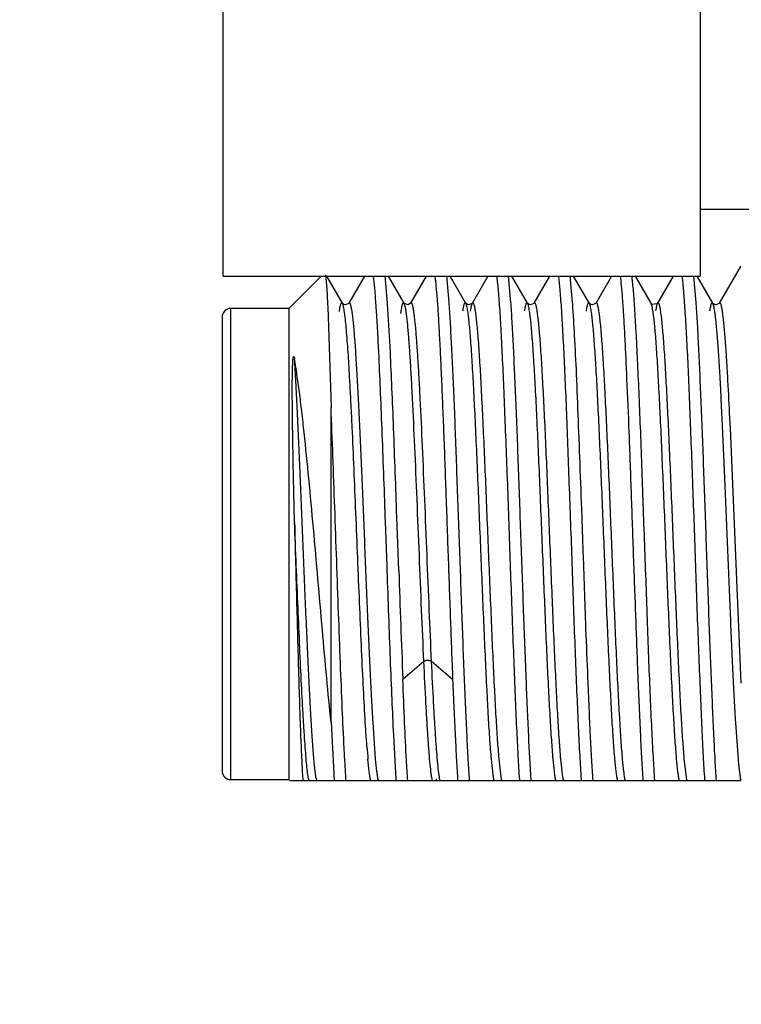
# Model space of a CAD drawing. Header units: inches. Extents: x 0.2 to 16.8, y 0.2 to 10.8.
# Tile 17 of 22: x 10.701 to 11.026, y 6.819 to 7.261. Entities that reach past the tile are written whole.
import ezdxf

# ---------------------------------------------------------------- set-up
doc = ezdxf.new("R2010")
doc.units = ezdxf.units.IN
doc.header["$LTSCALE"] = 0.935
doc.header["$MEASUREMENT"] = 0
doc.layers.get('0').update_dxf_attribs({"linetype": 'CONTINUOUS'})
doc.layers.add('DIMENSIONS', color=7, linetype='CONTINUOUS')
doc.styles.get("Standard").update_dxf_attribs({"font": 'txt', "width": 0.8})
doc.dimstyles.new('DIMSTYLE_1', dxfattribs={"dimtxt": 0.125, "dimasz": 0.18, "dimexe": 0.125, "dimexo": 0.0625, "dimgap": 0.09, "dimtad": 0, "dimtih": 1, "dimtoh": 1, "dimzin": 4, "dimdsep": 46, "dimtxsty": 'STANDARD', "dimblk": '_FILLED', "dimblk1": '_FILLED', "dimblk2": '_FILLED', "dimcen": 0.09, "dimadec": 0, "dimazin": 0, "dimtp": 0.01, "dimtm": 0.01, "dimtfac": 1, "dimtofl": 0, "dimtmove": 0, "dimatfit": 3, "dimldrblk": '_FILLED', "dimfxl": 1, "dimtolj": 1, "dimtzin": 4, "dimarcsym": 0})

# ---------------------------------------------------------------- blocks, each defined once
blk = doc.blocks.new('*D24')
at = {"layer": 'DIMENSIONS', "color": 2, "linetype": 'CONTINUOUS'}
blk.add_line((9.9461596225, 6.5835744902), (9.9461596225, 9.1170840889), dxfattribs=at)
at = {"layer": 'DIMENSIONS', "color": 2, "linetype": 'CONTINUOUS', "insert": (9.8836596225, 9.1795840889), "char_height": 0.125, "width": 1.125, "attachment_point": 1, "rotation": 90, "line_spacing_factor": 0.9}
blk.add_mtext('1.23{\\Ftxt.shx;\\W1.000000;\\H0.125000; }[31.3]', dxfattribs=at)
blk = doc.blocks.new('_FILLED')
at = {"color": 0, "linetype": 'BYBLOCK'}
blk.add_solid([(0, 0), (-1, 0.1736111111), (-1, -0.1736111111)], dxfattribs=at)

msp = doc.modelspace()

# ---------------------------------------------------------------- linework, layer by layer
at = {"color": 7, "linetype": 'CONTINUOUS'}
for p, q in [((10.7926566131, 7.1460744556), (10.7926566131, 7.3960744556)), ((11.0071284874, 7.3960744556), (11.0071284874, 7.1460744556)), ((11.0626596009, 7.1760744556), (11.0071284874, 7.1760744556)), ((11.0252387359, 7.1503592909), (11.0157008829, 7.1338768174)), ((11.0252344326, 7.1503592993), (11.02547867, 7.1505744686)), ((10.7926566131, 7.1460744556), (11.0071284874, 7.1460744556)), ((10.8366096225, 7.1460744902), (10.8221096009, 7.1315744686)), ((10.8462283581, 7.1338883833), (10.8391767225, 7.1460744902)), ((10.8561261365, 7.1460744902), (10.8490730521, 7.1338859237)), ((10.8665077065, 7.1340587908), (10.8653867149, 7.1461625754)), ((10.8739941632, 7.1338966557), (10.8669477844, 7.1460744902)), ((10.8838914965, 7.1460744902), (10.8768388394, 7.1338865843)), ((10.8942507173, 7.1341980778), (10.8931419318, 7.1461828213)), ((10.9017703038, 7.1338304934), (10.8946816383, 7.1460744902)), ((10.9116699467, 7.1460399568), (10.9046020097, 7.1338317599)), ((10.9220246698, 7.1342041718), (10.9208884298, 7.1461824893)), ((10.9295294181, 7.1338936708), (10.9224813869, 7.1460744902)), ((10.9394325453, 7.1460744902), (10.932386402, 7.1338967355)), ((10.9497712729, 7.1341990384), (10.9486937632, 7.1461817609)), ((10.9573189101, 7.1338399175), (10.9502362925, 7.1460744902)), ((10.9672217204, 7.1460480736), (10.9601527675, 7.1338374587)), ((10.9850710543, 7.1338558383), (10.9779987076, 7.1460744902)), ((10.9949807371, 7.1460744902), (10.9879110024, 7.1338600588)), ((11.0053154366, 7.1342032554), (11.0042371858, 7.1459956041)), ((11.0128523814, 7.1338825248), (11.0057971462, 7.1460744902)), ((10.8942946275, 7.1335665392), (10.8942507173, 7.1341980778)), ((10.9220673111, 7.1336142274), (10.9220246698, 7.1342041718)), ((10.9498163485, 7.1335603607), (10.9497712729, 7.1341990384)), ((11.0053597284, 7.1335934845), (11.0053154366, 7.1342032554)), ((10.8221096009, 7.1315744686), (10.7961096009, 7.1315744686)), ((10.8221096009, 7.1315744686), (10.8221096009, 6.9195744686)), ((10.8396314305, 7.1322128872), (10.8411096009, 7.0870648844)), ((10.8462283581, 7.1338883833), (10.8462092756, 7.1339203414)), ((10.8462768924, 7.1338179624), (10.8462102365, 7.1339212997)), ((10.8468961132, 7.1333286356), (10.8462768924, 7.1338179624)), ((10.8490951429, 7.1339234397), (10.8490728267, 7.1338862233)), ((10.8665409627, 7.13358807), (10.8665077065, 7.1340587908)), ((10.8676563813, 7.1144591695), (10.8665409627, 7.13358807)), ((10.8739941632, 7.1338966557), (10.8739770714, 7.1339253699)), ((10.8747006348, 7.1313108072), (10.8739965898, 7.133892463)), ((10.8768476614, 7.1339014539), (10.8768388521, 7.1338864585)), ((10.901820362, 7.1337562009), (10.9017513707, 7.1338622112)), ((10.9017703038, 7.1338304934), (10.9017513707, 7.1338622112)), ((10.9024337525, 7.1332753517), (10.901820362, 7.1337562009)), ((10.9046239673, 7.1338683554), (10.9046020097, 7.1338317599)), ((10.9295713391, 7.1338300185), (10.9295122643, 7.1339224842)), ((10.9295294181, 7.1338936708), (10.9295122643, 7.1339224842)), ((10.9301784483, 7.1333403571), (10.9295713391, 7.1338300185)), ((10.9324077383, 7.1339323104), (10.932386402, 7.1338967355)), ((10.9573741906, 7.1337585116), (10.9572997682, 7.1338719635)), ((10.9573189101, 7.1338399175), (10.9572997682, 7.1338719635)), ((10.9580103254, 7.1332703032), (10.9573741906, 7.1337585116)), ((10.9601747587, 7.133874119), (10.9601527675, 7.1338374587)), ((10.9850897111, 7.1338226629), (10.9850710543, 7.1338558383)), ((10.9851652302, 7.13372403), (10.9850897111, 7.1338226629)), ((10.9879299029, 7.1338917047), (10.9879110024, 7.1338600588)), ((11.0129079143, 7.1338002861), (11.0128340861, 7.1339131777)), ((11.0128523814, 7.1338825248), (11.0128340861, 7.1339131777)), ((11.0135666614, 7.1332980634), (11.0129079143, 7.1338002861)), ((11.015722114, 7.1339122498), (11.0157008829, 7.1338768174)), ((10.7921096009, 7.1275547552), (10.7921096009, 6.9235941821)), ((10.8622969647, 7.1147569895), (10.8624493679, 7.1116895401)), ((10.8677841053, 7.1118841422), (10.8676563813, 7.1144591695)), ((10.8411096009, 6.945387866), (10.8411096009, 7.0870659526)), ((11.0207277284, 7.0777470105), (11.0204130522, 7.0843956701)), ((11.0256584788, 6.9630228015), (11.0207277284, 7.0777470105)), ((10.8653822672, 7.0375973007), (10.8654489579, 7.0357213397)), ((10.8715754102, 7.0136362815), (10.8707198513, 7.0377942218)), ((10.8654489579, 7.0357213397), (10.8657280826, 7.0278304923)), ((10.8657280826, 7.0278304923), (10.8661581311, 7.0156042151)), ((10.8661581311, 7.0156042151), (10.866229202, 7.0135864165)), ((10.9790008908, 6.968316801), (10.9791034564, 6.9657033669)), ((10.8411096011, 6.9453951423), (10.842527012, 6.9192578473)), ((10.8611832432, 6.9288323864), (10.8600004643, 6.9453225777)), ((11.0243478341, 6.9287358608), (11.0231654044, 6.9452063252)), ((10.8691526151, 6.9396642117), (10.8702673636, 6.9196959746)), ((10.9178533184, 6.9195115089), (10.9167213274, 6.9289044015)), ((11.0011668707, 6.9195208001), (11.0000281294, 6.9289334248)), ((10.8221096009, 6.9195744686), (10.7961096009, 6.9195744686)), ((10.8224345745, 6.9192494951), (11.0255192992, 6.9192494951)), ((10.8702673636, 6.9196959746), (10.8702969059, 6.9192494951)), ((10.9258163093, 6.9195551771), (10.9258372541, 6.9192494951)), ((10.9535778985, 6.9196854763), (10.9536069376, 6.9192494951)), ((11.0091266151, 6.9195480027), (11.0091474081, 6.9192494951))]:
    msp.add_line(p, q, dxfattribs=at)
at = {"color": 9, "linetype": 'CONTINUOUS'}
for p, q in [((10.7961096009, 6.9195744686), (10.7961096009, 7.1315539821)), ((10.8828775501, 6.9727066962), (10.8734001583, 6.9647143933)), ((10.8958190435, 6.9647143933), (10.8863416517, 6.9727066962))]:
    msp.add_line(p, q, dxfattribs=at)
at = {"color": 7, "linetype": 'CONTINUOUS'}
for points in [[(10.8490951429, 7.1339234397), (10.8489876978, 7.1337672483), (10.8475469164, 7.1331595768), (10.8468961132, 7.1333286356)], [(10.8768476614, 7.1339014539), (10.8768177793, 7.1338527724), (10.8757776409, 7.133192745), (10.8741181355, 7.1337225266), (10.8739776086, 7.1339159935)], [(10.9046239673, 7.1338683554), (10.9045152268, 7.1337109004), (10.9030780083, 7.1331081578), (10.9024337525, 7.1332753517)], [(10.9324077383, 7.1339323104), (10.9323067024, 7.1337836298), (10.9308290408, 7.1331630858), (10.9301784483, 7.1333403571)], [(10.9601747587, 7.133874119), (10.9600721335, 7.1337241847), (10.958665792, 7.1331127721), (10.9580103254, 7.1332703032)], [(10.9879299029, 7.1338917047), (10.9876863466, 7.1335944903), (10.9855729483, 7.1333864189), (10.9851652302, 7.13372403)], [(11.015722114, 7.1339122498), (11.0156300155, 7.1337752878), (11.0142387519, 7.1331461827), (11.0135666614, 7.1332980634)]]:
    msp.add_lwpolyline(points, dxfattribs=at)
for centre, radius, start, end in [((10.7961096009, 7.1275744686), 0.004, 90, 180.0000577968), ((8.8501497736, 6.9799441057), 2.1727753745, 2.7554349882, 3.1962396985), ((7.7024863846, 6.9318914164), 3.1515353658, 2.6595281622, 2.8404362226), ((21.0872837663, 7.3701792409), 10.2219283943, 181.9988940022, 182.2733010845), ((11.219464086, 6.9611512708), 0.3631855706, 184.2260571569, 185.1044768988), ((10.7961096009, 6.9235744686), 0.004, 179.9999422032, 270), ((10.8878574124, 6.9243646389), 0.0260001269, 190.7527480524, 191.3401245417), ((10.8583509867, 6.9252757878), 0.0307209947, 348.9262483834, 350.1322701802), ((10.9431934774, 6.9242910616), 0.0257869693, 190.681398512, 191.271713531), ((10.9712753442, 6.9244445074), 0.0261082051, 190.8595833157, 191.4191045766), ((10.9975383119, 6.9241499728), 0.024585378, 190.8755798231, 191.4891727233), ((11.027178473, 6.9244310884), 0.0264710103, 190.6900995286, 191.2563214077)]:
    msp.add_arc(centre, radius, start, end, dxfattribs=at)
at = {"color": 9, "linetype": 'CONTINUOUS'}
for centre, radius, start, end in [((10.8611829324, 6.9252461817), 0.0306485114, 189.8893393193, 190.8740881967), ((10.8561434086, 6.9242809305), 0.0255173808, 190.8803609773, 191.3726725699), ((10.8695514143, 6.9261319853), 0.035629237, 189.4360839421, 190.3153308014), ((10.8639933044, 6.9251231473), 0.0299803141, 190.3205544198, 190.7609565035), ((10.8596717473, 6.9242980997), 0.0255807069, 190.7527749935, 191.3803835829), ((10.9148067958, 6.9243057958), 0.0251742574, 190.8494311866, 191.5435649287)]:
    msp.add_arc(centre, radius, start, end, dxfattribs=at)
at = {"color": 7, "linetype": 'CONTINUOUS'}
for points, knots in [([(10.8385653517, 7.1466743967), (10.838617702, 7.1463847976), (10.8387152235, 7.1457123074), (10.838907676, 7.1440043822), (10.8391341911, 7.1411988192), (10.839394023, 7.1370508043), (10.8395508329, 7.1339379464), (10.8396314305, 7.1322128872)], [0, 0, 0, 0, 0.0608625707, 0.1404663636, 0.355436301, 0.6428519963, 1, 1, 1, 1]), ([(10.8600408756, 7.1461826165), (10.8601459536, 7.1454037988), (10.8603479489, 7.1436842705), (10.8607444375, 7.139618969), (10.8612207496, 7.1333974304), (10.8617757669, 7.1246419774), (10.8621210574, 7.1182315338), (10.8622969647, 7.1147569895)], [0, 0, 0, 0, 0.0748160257, 0.1648040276, 0.3888453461, 0.6687962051, 1, 1, 1, 1]), ([(10.8878079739, 7.1461713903), (10.8879002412, 7.1454869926), (10.8880802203, 7.1439904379), (10.8884364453, 7.1405008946), (10.8888660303, 7.1352304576), (10.8893529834, 7.1278670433), (10.8898408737, 7.1191916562), (10.8903351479, 7.1093159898), (10.8908350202, 7.0983666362), (10.8913345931, 7.0864833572), (10.8920097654, 7.0692222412), (10.8928336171, 7.0465320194), (10.8938133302, 7.0187900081), (10.8947944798, 6.9913961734), (10.8954670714, 6.9734093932), (10.8958190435, 6.9647143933)], [0, 0, 0, 0, 0.0114049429, 0.0248908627, 0.0579268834, 0.0987261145, 0.1467599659, 0.2014238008, 0.2620243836, 0.3277741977, 0.3978467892, 0.5473059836, 0.7027452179, 0.856286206, 1, 1, 1, 1]), ([(10.9155865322, 7.1461830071), (10.9157075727, 7.1452869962), (10.9159389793, 7.1432870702), (10.9162537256, 7.1399811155), (10.9165716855, 7.1360761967), (10.9170278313, 7.1297344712), (10.9175881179, 7.1204861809), (10.9182023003, 7.1079440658), (10.918798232, 7.0936769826), (10.9194444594, 7.0779859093), (10.9201111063, 7.0611977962), (10.9207343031, 7.0436622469), (10.9213455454, 7.0257475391), (10.9219759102, 7.0078298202), (10.9226210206, 6.9902839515), (10.9232735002, 6.9734781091), (10.9238989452, 6.9577622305), (10.9244992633, 6.9434631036), (10.9251136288, 6.9308844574), (10.9255738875, 6.9231077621), (10.9258163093, 6.9195551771)], [0, 0, 0, 0, 0.0119553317, 0.0266167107, 0.0439102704, 0.0637585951, 0.1106876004, 0.166418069, 0.2297961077, 0.2995015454, 0.3740730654, 0.4519554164, 0.5315154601, 0.6110924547, 0.6890231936, 0.7636764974, 0.8334789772, 0.8969947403, 0.952915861, 1, 1, 1, 1]), ([(10.9433812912, 7.1461824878), (10.9435025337, 7.1452874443), (10.9437303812, 7.1432894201), (10.9440348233, 7.139986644), (10.9443397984, 7.136085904), (10.9447784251, 7.1297512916), (10.9453268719, 7.1205141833), (10.9459706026, 7.1079893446), (10.9466137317, 7.093741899), (10.9472226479, 7.0780683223), (10.9478264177, 7.0612972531), (10.9484837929, 7.0437814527), (10.9491448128, 7.0258850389), (10.9497608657, 7.0079805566), (10.9503740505, 6.990443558), (10.9510059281, 6.9736421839), (10.9516528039, 6.957926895), (10.9523014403, 6.9436237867), (10.9529093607, 6.9310328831), (10.9533425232, 6.9232445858), (10.9535778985, 6.9196854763)], [0, 0, 0, 0, 0.0119500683, 0.0266012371, 0.0438816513, 0.0637151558, 0.1106117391, 0.1663062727, 0.2296434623, 0.2993037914, 0.373831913, 0.4516776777, 0.5312105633, 0.6107725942, 0.6887038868, 0.7633763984, 0.8332207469, 0.8968013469, 0.9528081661, 1, 1, 1, 1]), ([(10.9711160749, 7.1461818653), (10.9713190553, 7.144720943), (10.9716953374, 7.141314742), (10.972188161, 7.1355044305), (10.9726630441, 7.128334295), (10.9731300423, 7.1198931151), (10.9736054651, 7.1102854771), (10.9742844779, 7.0954994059), (10.974946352, 7.0795884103), (10.975588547, 7.0627498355), (10.9760609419, 7.0493242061), (10.9765270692, 7.0356045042), (10.9770155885, 7.0217614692), (10.9775284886, 7.0079664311), (10.9781928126, 6.9901568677), (10.9786646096, 6.9769638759), (10.9790008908, 6.968316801)], [0, 0, 0, 0, 0.0248500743, 0.0577195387, 0.0982406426, 0.145911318, 0.2001534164, 0.260307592, 0.3952894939, 0.4684524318, 0.5442100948, 0.6216243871, 0.6997355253, 0.7775827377, 0.8542038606, 1, 1, 1, 1]), ([(10.986728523, 6.9192494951), (10.9865002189, 6.9227877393), (10.9860375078, 6.9305394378), (10.9853816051, 6.9430868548), (10.9847311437, 6.957369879), (10.9841103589, 6.9730855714), (10.9835116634, 6.9899052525), (10.9828681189, 7.0074739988), (10.9821996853, 7.0254222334), (10.981369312, 7.0490264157), (10.9805706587, 7.0718892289), (10.9796887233, 7.0935256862), (10.9791252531, 7.1057998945), (10.9786832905, 7.114824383), (10.9783742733, 7.1209121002), (10.9780703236, 7.1264983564), (10.9777649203, 7.1315538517), (10.9774495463, 7.1360512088), (10.9771232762, 7.1399667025), (10.9767950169, 7.1432806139), (10.9765555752, 7.1452849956), (10.9764330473, 7.1461830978)], [0, 0, 0, 0, 0.0468186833, 0.1025398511, 0.1659101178, 0.2356161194, 0.3102220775, 0.3881498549, 0.4677620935, 0.5473876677, 0.7000293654, 0.7698421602, 0.8333271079, 0.86227689, 0.8891507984, 0.9138171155, 0.9361507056, 0.9560282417, 0.973348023, 0.9880309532, 1, 1, 1, 1]), ([(10.9989833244, 7.1456554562), (10.9990998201, 7.144721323), (10.9993205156, 7.1426492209), (10.9996204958, 7.1392412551), (10.9999266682, 7.1352460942), (11.0003776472, 7.128808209), (11.0009496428, 7.1194705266), (11.001574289, 7.1068562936), (11.0021718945, 7.092562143), (11.0027940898, 7.0768852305), (11.0034351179, 7.0601485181), (11.0040824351, 7.0426978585), (11.004712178, 7.0248926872), (11.00530839, 7.0071005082), (11.0059302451, 6.9896905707), (11.0065937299, 6.9730243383), (11.0072321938, 6.9574429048), (11.0078372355, 6.9432657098), (11.0084345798, 6.9307893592), (11.008882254, 6.9230736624), (11.0091266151, 6.9195480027)], [0, 0, 0, 0, 0.0124764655, 0.0276141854, 0.0453414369, 0.0655808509, 0.1131477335, 0.1693274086, 0.2329659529, 0.3027605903, 0.3772654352, 0.4549490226, 0.5342024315, 0.6133941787, 0.6908905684, 0.7650921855, 0.8344551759, 0.8975730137, 0.9531604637, 1, 1, 1, 1]), ([(10.8462119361, 7.1339157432), (10.8461843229, 7.1339605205), (10.8461303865, 7.1340372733), (10.8460363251, 7.1341236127), (10.8459335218, 7.1341615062), (10.8458286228, 7.1341387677), (10.8457329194, 7.1340642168), (10.8455937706, 7.1338845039), (10.8454338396, 7.1335291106), (10.8452535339, 7.1329611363), (10.8450716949, 7.1322031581), (10.8448880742, 7.1312566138), (10.844775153, 7.1305607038), (10.8447175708, 7.1301814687)], [0, 0, 0, 0, 0.0340236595, 0.0603670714, 0.0815449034, 0.1020436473, 0.126703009, 0.1585019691, 0.2483242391, 0.3764228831, 0.5441227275, 0.7519177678, 1, 1, 1, 1]), ([(10.850557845, 7.1303267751), (10.8505013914, 7.1306917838), (10.8503906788, 7.1313624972), (10.8502110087, 7.1322756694), (10.8500331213, 7.1330084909), (10.8498568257, 7.1335578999), (10.8497004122, 7.1339014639), (10.8495639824, 7.1340739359), (10.8494699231, 7.1341446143), (10.8493672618, 7.1341644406), (10.8492672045, 7.134126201), (10.8491752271, 7.1340417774), (10.8491222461, 7.1339669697), (10.8490951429, 7.1339234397)], [0, 0, 0, 0, 0.2469414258, 0.4544064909, 0.6222317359, 0.7505665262, 0.8404330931, 0.8721763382, 0.8968371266, 0.9175058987, 0.9390175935, 0.965716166, 1, 1, 1, 1]), ([(10.8739794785, 7.1339212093), (10.8739499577, 7.133969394), (10.8738926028, 7.1340509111), (10.8737901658, 7.1341408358), (10.8736746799, 7.1341696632), (10.8735621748, 7.1341242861), (10.8734614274, 7.1340230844), (10.8733621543, 7.1338700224), (10.8732631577, 7.1336624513), (10.873163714, 7.1333998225), (10.8730639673, 7.1330817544), (10.8729214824, 7.1325491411), (10.872748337, 7.131743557), (10.8725498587, 7.1306108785), (10.872427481, 7.1297813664), (10.872365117, 7.129330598)], [0, 0, 0, 0, 0.0308114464, 0.0541156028, 0.0728781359, 0.092305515, 0.1171434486, 0.1498215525, 0.1913855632, 0.2423109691, 0.3028312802, 0.3730656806, 0.5428666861, 0.7518771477, 1, 1, 1, 1]), ([(10.9295123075, 7.1339243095), (10.9294852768, 7.1339683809), (10.9294325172, 7.1340439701), (10.9293407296, 7.1341292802), (10.929240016, 7.1341670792), (10.9291370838, 7.134144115), (10.9290436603, 7.1340698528), (10.9289077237, 7.1338918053), (10.9287515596, 7.1335416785), (10.9285752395, 7.1329845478), (10.9283974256, 7.1322449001), (10.9282178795, 7.1313262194), (10.9281071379, 7.1306523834), (10.928050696, 7.1302861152)], [0, 0, 0, 0, 0.0342769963, 0.0608149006, 0.0820774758, 0.1026513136, 0.1275281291, 0.1596938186, 0.2504747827, 0.3794118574, 0.5473467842, 0.7543013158, 1, 1, 1, 1]), ([(10.933872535, 7.1302533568), (10.9338159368, 7.1306213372), (10.9337048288, 7.1312986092), (10.933525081, 7.1322229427), (10.9333463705, 7.1329672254), (10.9331894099, 7.1334721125), (10.9330579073, 7.1337804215), (10.9329678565, 7.133945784), (10.9328774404, 7.1340656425), (10.9327841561, 7.1341419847), (10.9326812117, 7.1341673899), (10.9325798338, 7.1341315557), (10.9324876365, 7.1340474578), (10.9324347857, 7.1339725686), (10.932407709, 7.1339288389)], [0, 0, 0, 0, 0.2452888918, 0.4521352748, 0.6202145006, 0.7494923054, 0.7997954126, 0.8408466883, 0.8732352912, 0.8982707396, 0.9188481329, 0.9399091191, 0.9661136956, 1, 1, 1, 1]), ([(10.847080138, 7.1304183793), (10.8470155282, 7.1308318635), (10.8468897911, 7.1315781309), (10.8466834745, 7.1325723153), (10.8464794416, 7.1333191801), (10.8463204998, 7.1337292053), (10.8462309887, 7.1338838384)], [0, 0, 0, 0, 0.350745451, 0.6342687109, 0.8502555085, 1, 1, 1, 1]), ([(10.8501498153, 7.0880646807), (10.8499108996, 7.0928641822), (10.8495478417, 7.0997838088), (10.8490182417, 7.1086129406), (10.8486384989, 7.1143320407), (10.8482597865, 7.1193809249), (10.8478822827, 7.1237214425), (10.8475070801, 7.1273236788), (10.8472278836, 7.1294728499), (10.847080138, 7.1304183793)], [0, 0, 0, 0, 0.3393991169, 0.4893847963, 0.624702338, 0.7442134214, 0.8469745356, 0.9324087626, 1, 1, 1, 1]), ([(10.8600004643, 6.9453225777), (10.8597900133, 6.9488033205), (10.8593774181, 6.9561826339), (10.8585701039, 6.9723171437), (10.8575933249, 6.9944789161), (10.8564547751, 7.0223291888), (10.8553157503, 7.0504093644), (10.8543413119, 7.0730468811), (10.853537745, 7.0897770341), (10.8529558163, 7.1007565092), (10.8523769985, 7.1103993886), (10.8518024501, 7.1185330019), (10.8512998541, 7.1242961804), (10.8508802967, 7.128040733), (10.8506678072, 7.129615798), (10.850557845, 7.1303267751)], [0, 0, 0, 0, 0.0564652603, 0.1196757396, 0.261585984, 0.4156684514, 0.571021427, 0.7166515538, 0.782567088, 0.8422378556, 0.8946867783, 0.9389890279, 0.9742690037, 0.9883505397, 1, 1, 1, 1]), ([(10.882877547, 6.9727067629), (10.8825179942, 6.9804225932), (10.8818229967, 6.9963802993), (10.8808277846, 7.0206714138), (10.8798330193, 7.0452216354), (10.8788395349, 7.0687279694), (10.87798639, 7.0870855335), (10.8772840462, 7.1003144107), (10.876779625, 7.1088251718), (10.8762780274, 7.11622626), (10.8757799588, 7.1224177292), (10.8753440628, 7.1267790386), (10.8749801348, 7.129597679), (10.8747959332, 7.1307788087), (10.8747006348, 7.1313108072)], [0, 0, 0, 0, 0.1458814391, 0.3016661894, 0.4591537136, 0.6099240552, 0.7460094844, 0.8062311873, 0.860118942, 0.9070270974, 0.9463275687, 0.9774285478, 0.989792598, 1, 1, 1, 1]), ([(10.9034183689, 6.9192494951), (10.9032147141, 6.9223530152), (10.9028152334, 6.9291005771), (10.9022474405, 6.9399675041), (10.9016618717, 6.9522520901), (10.9010812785, 6.9657486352), (10.9005278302, 6.9802355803), (10.8997896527, 7.0008283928), (10.8990456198, 7.0219103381), (10.8982697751, 7.0431316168), (10.897695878, 7.0587878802), (10.8971559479, 7.0738957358), (10.8966169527, 7.0882034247), (10.8960372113, 7.1014733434), (10.8954486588, 7.1134856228), (10.8948933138, 7.1240446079), (10.8945006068, 7.1305750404), (10.8942946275, 7.1335665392)], [0, 0, 0, 0, 0.043495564, 0.0945270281, 0.1521790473, 0.2154879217, 0.2834477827, 0.3549238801, 0.5036599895, 0.5784588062, 0.651898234, 0.7227572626, 0.7898746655, 0.8521301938, 0.908510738, 0.9580653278, 1, 1, 1, 1]), ([(10.9017513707, 7.1338622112), (10.9017239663, 7.1339067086), (10.901670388, 7.1339833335), (10.9015776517, 7.1340703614), (10.9014772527, 7.1341116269), (10.9013735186, 7.13409541), (10.9012780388, 7.1340277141), (10.9011401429, 7.1338599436), (10.9009816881, 7.133522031), (10.9008035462, 7.1329783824), (10.9006238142, 7.1322483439), (10.9004423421, 7.1313324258), (10.9003309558, 7.1306576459), (10.9002741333, 7.1302892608)], [0, 0, 0, 0, 0.0349198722, 0.0621684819, 0.0840652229, 0.1048257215, 0.1292744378, 0.1605850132, 0.2491418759, 0.3760937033, 0.5431052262, 0.7509316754, 1, 1, 1, 1]), ([(10.9026385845, 7.1302863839), (10.9025726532, 7.1307102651), (10.9024443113, 7.1314741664), (10.9022331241, 7.1324910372), (10.9020242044, 7.1332537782), (10.9018618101, 7.1336724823), (10.9017703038, 7.1338304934)], [0, 0, 0, 0, 0.3515436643, 0.634788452, 0.8503650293, 1, 1, 1, 1]), ([(10.913257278, 6.9289038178), (10.9130052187, 6.931720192), (10.9125271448, 6.9380121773), (10.9118786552, 6.9483768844), (10.9112288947, 6.9604892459), (10.9105762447, 6.974078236), (10.9099214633, 6.9888219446), (10.9090367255, 7.0098067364), (10.9081746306, 7.0311863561), (10.9072967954, 7.0524859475), (10.9066417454, 7.0677987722), (10.9059879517, 7.0821509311), (10.905334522, 7.0952211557), (10.9046838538, 7.1067296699), (10.9041205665, 7.1152303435), (10.9036569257, 7.121064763), (10.9033302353, 7.1246484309), (10.903004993, 7.1276639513), (10.90276422, 7.1294786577), (10.9026385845, 7.1302863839)], [0, 0, 0, 0, 0.0420589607, 0.0938514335, 0.1544674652, 0.2224786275, 0.2962103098, 0.3739852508, 0.5348893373, 0.6144749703, 0.691070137, 0.762864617, 0.8281739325, 0.8857219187, 0.934317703, 0.9548880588, 0.9727770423, 0.9878411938, 1, 1, 1, 1]), ([(10.9046020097, 7.1338317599), (10.9045109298, 7.1336744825), (10.9043492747, 7.1332571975), (10.9041414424, 7.1324960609), (10.9039313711, 7.1314792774), (10.9038038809, 7.1307147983), (10.9037383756, 7.1302901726)], [0, 0, 0, 0, 0.149081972, 0.3642526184, 0.6475701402, 1, 1, 1, 1]), ([(10.9061028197, 7.1302855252), (10.9060458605, 7.1306517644), (10.9059341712, 7.1313234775), (10.9057524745, 7.1322364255), (10.9055725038, 7.1329663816), (10.9053940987, 7.1335121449), (10.9052355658, 7.1338526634), (10.9050977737, 7.1340233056), (10.9050025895, 7.1340931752), (10.9048989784, 7.1341122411), (10.9047979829, 7.1340733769), (10.9047049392, 7.1339880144), (10.9046513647, 7.1339123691), (10.9046239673, 7.1338683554)], [0, 0, 0, 0, 0.2477904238, 0.4551395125, 0.6222991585, 0.7498423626, 0.8392264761, 0.8709427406, 0.89570261, 0.9165710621, 0.938340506, 0.9653398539, 1, 1, 1, 1]), ([(10.9167213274, 6.9289044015), (10.9164692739, 6.9317207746), (10.9159912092, 6.9380127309), (10.9153427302, 6.948377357), (10.9146929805, 6.9604895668), (10.9140403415, 6.9740783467), (10.9133855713, 6.9888218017), (10.9125008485, 7.0098062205), (10.9116387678, 7.0311854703), (10.9107609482, 7.0524847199), (10.9101059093, 7.0677973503), (10.9094521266, 7.0821493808), (10.9087987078, 7.0952195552), (10.90814805, 7.1067281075), (10.9075847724, 7.1152288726), (10.9071211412, 7.1210634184), (10.9067944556, 7.1246472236), (10.9064692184, 7.1276629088), (10.906228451, 7.1294777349), (10.9061028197, 7.1302855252)], [0, 0, 0, 0, 0.0420592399, 0.0938516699, 0.1544673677, 0.2224779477, 0.2962088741, 0.3739829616, 0.53488536, 0.6144703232, 0.6910650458, 0.7628593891, 0.8281689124, 0.8857174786, 0.9343142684, 0.9548853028, 0.9727750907, 0.9878401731, 1, 1, 1, 1]), ([(10.9311880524, 6.9192494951), (10.9307323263, 6.9259965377), (10.9301136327, 6.9368663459), (10.9294219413, 6.9522664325), (10.9286728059, 6.9708797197), (10.9277292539, 6.9960058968), (10.92677147, 7.0219535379), (10.9260528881, 7.04318432), (10.9255120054, 7.0588460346), (10.9249300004, 7.0739553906), (10.924339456, 7.0882623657), (10.9237796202, 7.1015323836), (10.92323593, 7.1135440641), (10.9226874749, 7.1240990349), (10.9222813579, 7.1306252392), (10.9220673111, 7.1336142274)], [0, 0, 0, 0, 0.0945502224, 0.1522138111, 0.2155364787, 0.355006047, 0.5037687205, 0.5785757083, 0.6520188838, 0.7228767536, 0.7899866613, 0.852225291, 0.9085795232, 0.9581017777, 1, 1, 1, 1]), ([(10.9304078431, 7.1302571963), (10.9303410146, 7.13069148), (10.9302111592, 7.1314756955), (10.9299971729, 7.13251921), (10.9298093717, 7.1332252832), (10.9296512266, 7.1336544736), (10.929571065, 7.1338236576), (10.9295294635, 7.1338955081)], [0, 0, 0, 0, 0.3510078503, 0.6348145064, 0.8508881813, 0.933675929, 1, 1, 1, 1]), ([(10.9410260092, 6.9288791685), (10.9407724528, 6.9317036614), (10.9402949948, 6.938020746), (10.9396485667, 6.9484116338), (10.938998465, 6.960532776), (10.9383448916, 6.9741085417), (10.9376892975, 6.9888409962), (10.9368050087, 7.0098326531), (10.9359445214, 7.031220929), (10.9350662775, 7.0525171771), (10.9344100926, 7.0678134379), (10.9337554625, 7.082160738), (10.9331037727, 7.0952427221), (10.9324542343, 7.1067621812), (10.9318907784, 7.1152565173), (10.9314260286, 7.1210668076), (10.9310984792, 7.1246267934), (10.9307725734, 7.1276314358), (10.9305327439, 7.12944553), (10.9304078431, 7.1302571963)], [0, 0, 0, 0, 0.0421821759, 0.0942246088, 0.1548580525, 0.22273665, 0.296392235, 0.3742140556, 0.5352561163, 0.6147917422, 0.6912566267, 0.7629910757, 0.8284239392, 0.8860862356, 0.9346095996, 0.95504676, 0.9727867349, 0.9877846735, 1, 1, 1, 1]), ([(10.9444890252, 6.9288912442), (10.9442350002, 6.9317165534), (10.9437577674, 6.9380345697), (10.9431120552, 6.9484264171), (10.9424618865, 6.9605474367), (10.9418082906, 6.9741225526), (10.9411528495, 6.9888536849), (10.9402687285, 7.0098425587), (10.9394083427, 7.0312276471), (10.9385302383, 7.0525205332), (10.9378741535, 7.0678143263), (10.937219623, 7.0821594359), (10.9365680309, 7.0952396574), (10.9359185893, 7.1067579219), (10.9353552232, 7.1152516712), (10.9348905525, 7.1210618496), (10.934563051, 7.1246220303), (10.9342371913, 7.1276270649), (10.9339974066, 7.1294414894), (10.933872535, 7.1302533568)], [0, 0, 0, 0, 0.0421982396, 0.0942454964, 0.1548840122, 0.2227652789, 0.2964195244, 0.3742376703, 0.5352680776, 0.6147968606, 0.6912553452, 0.7629843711, 0.8284133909, 0.886074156, 0.9345986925, 0.9550374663, 0.9727797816, 0.9877808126, 1, 1, 1, 1]), ([(10.9589578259, 6.9192494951), (10.9587450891, 6.9223524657), (10.9583335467, 6.9290991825), (10.9577689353, 6.9399657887), (10.957212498, 6.9522508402), (10.9565443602, 6.96827414), (10.9559156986, 6.9840654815), (10.9553610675, 6.9993031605), (10.9549554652, 7.0111708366), (10.9545487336, 7.0231725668), (10.9539827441, 7.0391193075), (10.9532451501, 7.0585517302), (10.9524260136, 7.080772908), (10.9516175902, 7.1009425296), (10.9507845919, 7.1183099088), (10.9501454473, 7.1288655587), (10.9498163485, 7.1335603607)], [0, 0, 0, 0, 0.0434973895, 0.0945266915, 0.1521750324, 0.2154809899, 0.3188097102, 0.3731938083, 0.4287231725, 0.4848778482, 0.5411362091, 0.6518810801, 0.7568387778, 0.8521140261, 0.9341813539, 1, 1, 1, 1]), ([(10.9572997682, 7.1338719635), (10.9572722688, 7.1339165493), (10.9572185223, 7.1339931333), (10.957125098, 7.1340796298), (10.9570235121, 7.1341190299), (10.9569192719, 7.1340995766), (10.9568237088, 7.1340287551), (10.9566853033, 7.1338560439), (10.9565261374, 7.1335119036), (10.9563469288, 7.1329608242), (10.9561661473, 7.1322244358), (10.9559836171, 7.1313043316), (10.9558713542, 7.1306276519), (10.9558141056, 7.1302588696)], [0, 0, 0, 0, 0.0347379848, 0.0617339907, 0.0834415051, 0.1042431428, 0.1289807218, 0.1607238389, 0.2502536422, 0.3779686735, 0.545228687, 0.7525171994, 1, 1, 1, 1]), ([(10.958179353, 7.1302994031), (10.9581140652, 7.1307244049), (10.9579871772, 7.1314892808), (10.9577779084, 7.1325061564), (10.957570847, 7.1332665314), (10.9574097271, 7.1336830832), (10.9573189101, 7.1338399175)], [0, 0, 0, 0, 0.3528792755, 0.636298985, 0.8512683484, 1, 1, 1, 1]), ([(10.9688087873, 6.928751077), (10.9685561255, 6.9315699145), (10.9680783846, 6.937864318), (10.9674300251, 6.9482178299), (10.9667775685, 6.9603086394), (10.9661242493, 6.9738800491), (10.9654693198, 6.9886283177), (10.964584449, 7.0096348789), (10.9637213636, 7.0310339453), (10.9628420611, 7.0523491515), (10.9621860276, 7.0676807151), (10.9615315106, 7.0820668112), (10.9608792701, 7.0951679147), (10.9602274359, 7.1066894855), (10.9596625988, 7.1151858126), (10.9591982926, 7.1210171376), (10.9588708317, 7.1246107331), (10.958545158, 7.1276475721), (10.9583050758, 7.1294809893), (10.958179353, 7.1302994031)], [0, 0, 0, 0, 0.0420616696, 0.0938096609, 0.1541746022, 0.2220154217, 0.2957417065, 0.3735798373, 0.5344928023, 0.6140342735, 0.6906369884, 0.7625596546, 0.8280620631, 0.8855863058, 0.9340664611, 0.954609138, 0.9725248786, 0.9876940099, 1, 1, 1, 1]), ([(10.9616439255, 7.130296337), (10.9615873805, 7.1306645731), (10.9614766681, 7.1313390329), (10.9612961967, 7.1322544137), (10.9611174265, 7.1329838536), (10.9609402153, 7.1335270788), (10.9607826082, 7.1338648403), (10.9606455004, 7.1340329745), (10.9605506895, 7.1341011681), (10.960447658, 7.1341185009), (10.960347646, 7.1340787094), (10.9602553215, 7.1339933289), (10.9602020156, 7.1339179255), (10.9601747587, 7.133874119)], [0, 0, 0, 0, 0.249402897, 0.4574581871, 0.6245773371, 0.7515877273, 0.8402132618, 0.8715643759, 0.896036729, 0.9167531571, 0.9384890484, 0.9654606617, 1, 1, 1, 1]), ([(10.9722726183, 6.9287540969), (10.9720199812, 6.931572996), (10.9715422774, 6.9378674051), (10.9708939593, 6.9482207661), (10.9702415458, 6.9603111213), (10.9695882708, 6.9738818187), (10.9689333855, 6.9886291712), (10.9680485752, 7.0096343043), (10.9671855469, 7.0310319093), (10.9663063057, 7.0523457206), (10.9656503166, 7.0676764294), (10.9649958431, 7.0820619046), (10.9643436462, 7.0951626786), (10.9636918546, 7.1066842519), (10.9631270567, 7.1151808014), (10.9626627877, 7.121012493), (10.962335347, 7.1246065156), (10.9620096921, 7.1276438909), (10.9617696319, 7.1294777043), (10.9616439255, 7.130296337)], [0, 0, 0, 0, 0.042063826, 0.0938125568, 0.1541770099, 0.2220162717, 0.2957401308, 0.373575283, 0.5344819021, 0.6140206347, 0.6906213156, 0.7625429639, 0.8280456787, 0.8855716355, 0.9340549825, 0.9545998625, 0.9725182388, 0.987690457, 1, 1, 1, 1]), ([(10.9879110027, 7.1338600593), (10.987824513, 7.1337106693), (10.9876701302, 7.1333160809), (10.9874717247, 7.1325971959), (10.9872715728, 7.1316409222), (10.9871495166, 7.1309229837), (10.9870867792, 7.1305252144)], [0, 0, 0, 0, 0.1502614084, 0.3660845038, 0.6494723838, 1, 1, 1, 1]), ([(10.9894402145, 7.1300785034), (10.9893819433, 7.1304625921), (10.9892675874, 7.1311682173), (10.9890821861, 7.1321296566), (10.9888978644, 7.1329008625), (10.9887358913, 7.1334224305), (10.9886001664, 7.133739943), (10.9885072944, 7.1339097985), (10.9884140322, 7.1340327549), (10.9883177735, 7.134110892), (10.9882118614, 7.134136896), (10.9881073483, 7.1341005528), (10.9880121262, 7.1340140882), (10.9879577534, 7.1339368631), (10.9879299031, 7.1338917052)], [0, 0, 0, 0, 0.2470463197, 0.4545384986, 0.6224866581, 0.7511924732, 0.8011501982, 0.8418725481, 0.8739892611, 0.898841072, 0.9193111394, 0.9402408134, 0.9662607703, 1, 1, 1, 1]), ([(11.0000281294, 6.9289334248), (10.9997764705, 6.9317374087), (10.9992986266, 6.9380154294), (10.9986541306, 6.9483602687), (10.998006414, 6.9604465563), (10.9971050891, 6.9791912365), (10.996018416, 7.004658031), (10.9949600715, 7.030911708), (10.9940850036, 7.052162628), (10.9934319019, 7.0674401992), (10.9927787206, 7.0817721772), (10.9921273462, 7.0948493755), (10.9914791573, 7.1063922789), (10.9909181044, 7.1149289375), (10.9904559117, 7.1207876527), (10.9901293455, 7.1243859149), (10.9898040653, 7.1274235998), (10.9895647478, 7.1292576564), (10.9894402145, 7.1300785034)], [0, 0, 0, 0, 0.0419246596, 0.0937551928, 0.1543520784, 0.2221696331, 0.373222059, 0.5339458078, 0.6134562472, 0.6899580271, 0.7616664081, 0.8271086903, 0.8849435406, 0.9338326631, 0.9545060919, 0.9724610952, 0.9876360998, 1, 1, 1, 1]), ([(11.0144976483, 6.9192494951), (11.0142804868, 6.9223532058), (11.013855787, 6.9291013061), (11.0132833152, 6.9399710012), (11.0127482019, 6.9522608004), (11.0122082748, 6.9657622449), (11.0116251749, 6.9802517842), (11.0110351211, 6.9954928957), (11.0104747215, 7.0112332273), (11.009926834, 7.0272113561), (11.0093734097, 7.0431621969), (11.0088081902, 7.0588212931), (11.0082236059, 7.0739293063), (11.0076453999, 7.0882361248), (11.007104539, 7.1015069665), (11.0065702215, 7.1135202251), (11.0059994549, 7.1240764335), (11.005575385, 7.130603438), (11.0053597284, 7.1335934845)], [0, 0, 0, 0, 0.0435052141, 0.0945426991, 0.1521990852, 0.2155146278, 0.2834841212, 0.3549699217, 0.4287901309, 0.5037199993, 0.578523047, 0.6519645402, 0.722823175, 0.7899359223, 0.8521796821, 0.9085432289, 0.9580816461, 1, 1, 1, 1]), ([(11.0128341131, 7.1339029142), (11.0128068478, 7.1339480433), (11.0127536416, 7.1340255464), (11.0126612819, 7.1341135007), (11.0125602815, 7.1341541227), (11.0124563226, 7.1341340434), (11.0123617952, 7.1340617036), (11.0122247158, 7.1338861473), (11.0120673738, 7.1335381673), (11.0118898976, 7.132983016), (11.0117108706, 7.1322442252), (11.0115300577, 7.1313251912), (11.0114185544, 7.130650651), (11.0113617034, 7.1302838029)], [0, 0, 0, 0, 0.0349301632, 0.0619753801, 0.0835493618, 0.1041689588, 0.1288824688, 0.1607914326, 0.2510119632, 0.3794915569, 0.5471531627, 0.7540679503, 1, 1, 1, 1]), ([(11.01371422, 7.1303035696), (11.0136487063, 7.130728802), (11.0135211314, 7.1314962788), (11.0133116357, 7.1325192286), (11.0131043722, 7.1332884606), (11.0129434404, 7.1337116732), (11.012852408, 7.1338716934)], [0, 0, 0, 0, 0.350536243, 0.6338747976, 0.8500074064, 1, 1, 1, 1]), ([(11.0231654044, 6.9452063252), (11.0229551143, 6.9486818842), (11.0225425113, 6.9560460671), (11.0217324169, 6.9721677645), (11.0207555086, 6.9943273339), (11.0196167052, 7.0221941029), (11.0186545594, 7.0459119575), (11.0178636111, 7.0644954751), (11.0172791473, 7.0775598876), (11.0166964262, 7.0897063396), (11.0161154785, 7.1007061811), (11.0155352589, 7.1103550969), (11.0149583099, 7.1184860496), (11.0144556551, 7.1242510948), (11.014036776, 7.1280062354), (11.0138243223, 7.1295889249), (11.01371422, 7.1303035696)], [0, 0, 0, 0, 0.0563529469, 0.1193710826, 0.2612494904, 0.4153396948, 0.5707567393, 0.6454258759, 0.7163762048, 0.7824085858, 0.8422352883, 0.8946501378, 0.9388505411, 0.9741597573, 0.9882973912, 1, 1, 1, 1]), ([(11.017179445, 7.1302962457), (11.0171232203, 7.1306615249), (11.0170129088, 7.131332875), (11.0168338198, 7.1322473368), (11.0166564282, 7.1329821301), (11.0164805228, 7.1335347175), (11.0163246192, 7.1338815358), (11.0161890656, 7.1340577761), (11.0160959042, 7.1341313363), (11.0159936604, 7.1341545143), (11.0158933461, 7.1341182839), (11.0158016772, 7.1340350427), (11.0157490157, 7.1339609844), (11.0157220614, 7.1339178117)], [0, 0, 0, 0, 0.2465175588, 0.4537197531, 0.6215348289, 0.7501909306, 0.8407401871, 0.8728728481, 0.8977907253, 0.9184393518, 0.9396888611, 0.9660512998, 1, 1, 1, 1]), ([(11.0195452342, 7.1010893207), (11.0193615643, 7.1043299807), (11.0190028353, 7.1103024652), (11.018425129, 7.1184518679), (11.0179218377, 7.1242300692), (11.0175024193, 7.1279937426), (11.0172896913, 7.1295799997), (11.017179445, 7.1302962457)], [0, 0, 0, 0, 0.3322292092, 0.612401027, 0.8362140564, 0.9258254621, 1, 1, 1, 1]), ([(10.8246942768, 7.0352848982), (10.8245988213, 7.038949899), (10.8244173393, 7.0462012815), (10.8241895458, 7.0569254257), (10.8240303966, 7.0656667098), (10.8239212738, 7.0724616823), (10.8238473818, 7.0773787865), (10.8237826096, 7.0821590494), (10.8237385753, 7.086052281), (10.8237116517, 7.0890908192), (10.8236963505, 7.0913101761), (10.8236865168, 7.0934886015), (10.8236831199, 7.0956255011), (10.8236875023, 7.0977205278), (10.823701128, 7.0997736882), (10.8237219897, 7.1014586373), (10.823746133, 7.1027861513), (10.8237684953, 7.1037671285), (10.8237961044, 7.1047390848), (10.8238246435, 7.105543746), (10.8238518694, 7.1061837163), (10.8238748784, 7.1066615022), (10.8239010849, 7.1071383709), (10.8239313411, 7.1076149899), (10.8239609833, 7.1080123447), (10.8239884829, 7.1083308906), (10.8240115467, 7.108571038), (10.8240377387, 7.1088126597), (10.8240630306, 7.1090151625), (10.824086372, 7.1091785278), (10.8241060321, 7.109302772), (10.8241285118, 7.1094287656), (10.8241551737, 7.109557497), (10.8241827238, 7.1096669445), (10.8242113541, 7.1097572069), (10.8242347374, 7.1098159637), (10.8242594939, 7.1098638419), (10.8242836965, 7.1098968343), (10.8243119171, 7.1099203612), (10.8243606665, 7.1099261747), (10.8244095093, 7.1098754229), (10.8244474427, 7.1098058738), (10.8244809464, 7.1097260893), (10.8245096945, 7.1096423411), (10.8245448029, 7.1095251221), (10.8245831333, 7.1093734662), (10.8246380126, 7.1091223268), (10.8246723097, 7.1089305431), (10.8246942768, 7.108801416)], [0, 0, 0, 0, 0.1448596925, 0.2866039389, 0.4238243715, 0.4902998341, 0.5551197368, 0.6181296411, 0.6791936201, 0.7089577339, 0.7381922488, 0.7668863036, 0.7950319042, 0.8226248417, 0.8496644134, 0.8761573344, 0.8892046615, 0.9021253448, 0.9149273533, 0.9276236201, 0.9339385, 0.9402364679, 0.9465235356, 0.9528086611, 0.9591061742, 0.9622668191, 0.965441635, 0.9686382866, 0.9718693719, 0.9735044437, 0.975158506, 0.9768393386, 0.9785607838, 0.9803521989, 0.9812957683, 0.9823004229, 0.9828482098, 0.9834184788, 0.9839175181, 0.9842455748, 0.9852598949, 0.986338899, 0.9874731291, 0.9886449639, 0.9898444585, 0.9923042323, 0.9948246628, 1, 1, 1, 1]), ([(10.8411096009, 6.9453885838), (10.8404361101, 6.9520320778), (10.8390966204, 6.9659194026), (10.8371784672, 6.98739526), (10.8352319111, 7.0098730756), (10.8332256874, 7.0325242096), (10.8312032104, 7.0544887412), (10.8294587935, 7.07195751), (10.8280111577, 7.0849175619), (10.8269416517, 7.0936295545), (10.8258602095, 7.1015146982), (10.8250880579, 7.1064770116), (10.8246942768, 7.108801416)], [0, 0, 0, 0, 0.1219567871, 0.2548075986, 0.3937890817, 0.5340218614, 0.670120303, 0.7966394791, 0.8546448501, 0.9082878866, 0.9569428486, 1, 1, 1, 1]), ([(10.8624493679, 7.1116895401), (10.8627119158, 7.1063081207), (10.863219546, 7.0949038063), (10.8642094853, 7.0702067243), (10.8649091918, 7.0508902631), (10.8653822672, 7.0375973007)], [0, 0, 0, 0, 0.2179813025, 0.4618506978, 1, 1, 1, 1]), ([(10.8707198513, 7.0377942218), (10.8702474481, 7.0510916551), (10.8695529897, 7.0704115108), (10.8685584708, 7.0951076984), (10.8680470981, 7.1065066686), (10.8677841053, 7.1118841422)], [0, 0, 0, 0, 0.5383448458, 0.7821709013, 1, 1, 1, 1]), ([(10.847878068, 6.9192496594), (10.8477263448, 6.9215063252), (10.8474288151, 6.9263236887), (10.8468418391, 6.9370732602), (10.8461278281, 6.9524042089), (10.84530239, 6.9726635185), (10.8444733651, 6.9948572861), (10.843642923, 7.018172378), (10.8428123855, 7.0417574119), (10.841982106, 7.0647523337), (10.841405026, 7.079786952), (10.8411096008, 7.0870634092)], [0, 0, 0, 0, 0.0403996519, 0.0862105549, 0.1922943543, 0.3145347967, 0.448382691, 0.5889962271, 0.7312539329, 0.8699205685, 1, 1, 1, 1]), ([(10.8572659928, 6.9343874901), (10.8569511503, 6.9385889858), (10.8563582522, 6.9479122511), (10.8555513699, 6.9631036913), (10.8547413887, 6.9804877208), (10.853927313, 6.9994577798), (10.8531122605, 7.0193449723), (10.8522970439, 7.0394508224), (10.8514820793, 7.059069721), (10.8509164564, 7.0719055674), (10.8506272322, 7.0781253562)], [0, 0, 0, 0, 0.0878407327, 0.1947593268, 0.3171648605, 0.4506637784, 0.5906215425, 0.7321321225, 0.8701862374, 1, 1, 1, 1]), ([(10.8246942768, 7.0352848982), (10.8250108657, 7.0230937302), (10.8256020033, 6.9996096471), (10.8263703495, 6.9712122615), (10.827009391, 6.950766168), (10.8274568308, 6.9381516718), (10.8278506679, 6.9290455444), (10.8281785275, 6.9230055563), (10.8283430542, 6.9204245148), (10.8284271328, 6.9192494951)], [0, 0, 0, 0, 0.3151223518, 0.6070142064, 0.7340465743, 0.8437000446, 0.9331732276, 0.9695602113, 1, 1, 1, 1]), ([(10.866229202, 7.0135864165), (10.8664680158, 7.0068111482), (10.8669391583, 6.9935544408), (10.8676676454, 6.9742891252), (10.8683869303, 6.9564229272), (10.8688915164, 6.9450389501), (10.8691526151, 6.9396642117)], [0, 0, 0, 0, 0.2749163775, 0.5379155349, 0.7817904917, 1, 1, 1, 1]), ([(10.875647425, 6.9192494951), (10.8754334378, 6.9223122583), (10.8748780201, 6.9309309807), (10.8741527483, 6.9460882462), (10.873664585, 6.9581820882), (10.8734001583, 6.9647143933)], [0, 0, 0, 0, 0.2023349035, 0.5691541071, 1, 1, 1, 1]), ([(10.8958190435, 6.9647143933), (10.8959992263, 6.9602632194), (10.8963655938, 6.9517590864), (10.896947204, 6.9396688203), (10.8974988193, 6.9289642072), (10.8978680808, 6.9223125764), (10.8980663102, 6.9192494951)], [0, 0, 0, 0, 0.2935885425, 0.560969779, 0.7977096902, 1, 1, 1, 1]), ([(10.9791034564, 6.9657033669), (10.9794480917, 6.95700517), (10.9799847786, 6.9446403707), (10.9807734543, 6.9291569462), (10.9811712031, 6.9223699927), (10.981376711, 6.9192494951)], [0, 0, 0, 0, 0.5614889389, 0.7982864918, 1, 1, 1, 1]), ([(10.8588992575, 6.9192525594), (10.8587857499, 6.9198200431), (10.8585707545, 6.9211132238), (10.8581471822, 6.9243057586), (10.8578895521, 6.926935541), (10.8577188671, 6.9288378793)], [0, 0, 0, 0, 0.1797096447, 0.4068990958, 1, 1, 1, 1]), ([(10.8623138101, 6.9195137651), (10.8622064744, 6.9200783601), (10.8620012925, 6.9213514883), (10.8615964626, 6.9244552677), (10.8613475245, 6.9269989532), (10.8611832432, 6.9288323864)], [0, 0, 0, 0, 0.1836189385, 0.4118713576, 1, 1, 1, 1]), ([(10.9144390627, 6.9192544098), (10.9143252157, 6.9198258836), (10.914110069, 6.9211290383), (10.9136866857, 6.9243430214), (10.9134285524, 6.9269900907), (10.913257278, 6.9289038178)], [0, 0, 0, 0, 0.1797591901, 0.407271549, 1, 1, 1, 1]), ([(10.9422092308, 6.9193054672), (10.9420959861, 6.919871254), (10.9418806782, 6.921160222), (10.9414551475, 6.9243487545), (10.9411968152, 6.9269764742), (10.9410260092, 6.9288791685)], [0, 0, 0, 0, 0.1793842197, 0.4060993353, 1, 1, 1, 1]), ([(10.9456346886, 6.9195256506), (10.9455259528, 6.920091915), (10.94531784, 6.9213694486), (10.9449068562, 6.9244887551), (10.9446548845, 6.9270465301), (10.9444890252, 6.9288912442)], [0, 0, 0, 0, 0.183279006, 0.411280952, 1, 1, 1, 1]), ([(10.9699796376, 6.9192619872), (10.9698667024, 6.9198185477), (10.9696527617, 6.9210924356), (10.969366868, 6.9232401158), (10.9690792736, 6.925844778), (10.9689000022, 6.9277334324), (10.9688087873, 6.928751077)], [0, 0, 0, 0, 0.1781259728, 0.4049657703, 0.6795304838, 1, 1, 1, 1]), ([(10.9733945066, 6.9195112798), (10.9732875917, 6.9200671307), (10.973083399, 6.9213257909), (10.9726823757, 6.9244044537), (10.972435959, 6.9269315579), (10.9722726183, 6.9287540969)], [0, 0, 0, 0, 0.1823296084, 0.4105807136, 1, 1, 1, 1]), ([(11.0255196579, 6.9192955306), (11.0254072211, 6.9198513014), (11.0251939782, 6.921120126), (11.0249072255, 6.9232562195), (11.0246184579, 6.9258454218), (11.0244390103, 6.9277229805), (11.0243478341, 6.9287358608)], [0, 0, 0, 0, 0.1787555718, 0.4054218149, 0.6793996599, 1, 1, 1, 1])]:
    msp.add_open_spline(points, degree=3, knots=knots, dxfattribs=at)
at = {"color": 9, "linetype": 'CONTINUOUS'}
for points, knots in [([(10.8781714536, 7.1312757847), (10.8781205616, 7.1315608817), (10.8780207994, 7.1320822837), (10.8778585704, 7.1327879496), (10.8776970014, 7.1333455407), (10.8775553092, 7.1337149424), (10.8774349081, 7.1339326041), (10.877337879, 7.1340655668), (10.8772189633, 7.1341598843), (10.8770902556, 7.1341513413), (10.8770038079, 7.1341016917), (10.8769211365, 7.1340158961), (10.8768724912, 7.1339431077), (10.8768476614, 7.1339014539)], [0, 0, 0, 0, 0.2449835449, 0.4489896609, 0.6123089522, 0.7357104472, 0.7830659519, 0.8215230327, 0.8765338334, 0.8999105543, 0.9262426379, 0.9589785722, 1, 1, 1, 1]), ([(10.8863416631, 6.9727066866), (10.8859824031, 6.9804162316), (10.8852880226, 6.9963603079), (10.8842935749, 7.0206308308), (10.8832993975, 7.0451626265), (10.8823071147, 7.0686541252), (10.8814540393, 7.0870052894), (10.880752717, 7.1002334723), (10.8802489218, 7.1087471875), (10.879747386, 7.1161519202), (10.8792489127, 7.1223526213), (10.8788143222, 7.1267262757), (10.8784509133, 7.1295566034), (10.8782667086, 7.130742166), (10.8781714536, 7.1312757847)], [0, 0, 0, 0, 0.1457952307, 0.3014759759, 0.4588672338, 0.6095934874, 0.7456377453, 0.8059016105, 0.8598302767, 0.9067464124, 0.9460978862, 0.977340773, 0.9897603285, 1, 1, 1, 1]), ([(10.9859758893, 7.1300799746), (10.985908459, 7.1305243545), (10.9857771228, 7.1313269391), (10.9855615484, 7.1323978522), (10.9853482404, 7.1332061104), (10.98518289, 7.1336522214), (10.9850897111, 7.1338226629)], [0, 0, 0, 0, 0.3495599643, 0.6324901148, 0.8489284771, 1, 1, 1, 1]), ([(10.9965645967, 6.9289270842), (10.9963129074, 6.9317307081), (10.9958350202, 6.9380081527), (10.9951904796, 6.9483523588), (10.99454272, 6.960438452), (10.993641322, 6.9791836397), (10.9925545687, 7.0046517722), (10.9914961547, 7.0309071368), (10.9906210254, 7.0521596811), (10.9899678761, 7.0674384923), (10.9893146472, 7.0817716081), (10.9886632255, 7.0948497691), (10.9880149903, 7.1063933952), (10.987453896, 7.1149304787), (10.9869916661, 7.1207893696), (10.9866650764, 7.1243876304), (10.9863397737, 7.1274252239), (10.9861004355, 7.1292591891), (10.9859758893, 7.1300799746)], [0, 0, 0, 0, 0.0419177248, 0.0937430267, 0.1543366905, 0.2221528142, 0.3732065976, 0.5339355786, 0.6134493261, 0.6899544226, 0.7616657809, 0.8271103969, 0.8849466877, 0.9338361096, 0.9545091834, 0.9724634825, 0.9876374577, 1, 1, 1, 1]), ([(10.8344042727, 6.9202906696), (10.8342896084, 6.9209785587), (10.8340700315, 6.922520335), (10.8337723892, 6.9250768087), (10.8334731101, 6.9281068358), (10.8330481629, 6.9330436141), (10.8325312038, 6.9402730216), (10.8319365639, 6.9501211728), (10.8313397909, 6.9613905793), (10.830740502, 6.9738671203), (10.830140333, 6.9873160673), (10.8293295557, 7.0064502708), (10.8283435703, 7.0308113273), (10.8271754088, 7.059290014), (10.8261713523, 7.0817982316), (10.8253379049, 7.0980137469), (10.8249124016, 7.1053584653), (10.8246941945, 7.1088026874)], [0, 0, 0, 0, 0.0110818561, 0.0247410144, 0.0408967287, 0.0594633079, 0.1034786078, 0.1560652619, 0.2162408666, 0.2828069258, 0.3545542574, 0.4301663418, 0.5871353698, 0.7419850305, 0.8830933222, 0.9451591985, 1, 1, 1, 1]), ([(10.8309898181, 6.9199824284), (10.8308347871, 6.9208687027), (10.8305467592, 6.9229207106), (10.8301640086, 6.9264031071), (10.8297780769, 6.9306701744), (10.8293897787, 6.9356852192), (10.8290001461, 6.9414113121), (10.8284559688, 6.9503369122), (10.8277922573, 6.9628915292), (10.8270205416, 6.9793454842), (10.8262475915, 6.9972603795), (10.8254731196, 7.0160718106), (10.8249550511, 7.0288473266), (10.824691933, 7.0352848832)], [0, 0, 0, 0, 0.023369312, 0.0537972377, 0.0909927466, 0.1346465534, 0.1844443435, 0.2400623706, 0.3669061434, 0.5109845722, 0.6679004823, 0.8326535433, 1, 1, 1, 1]), ([(10.8863416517, 6.9727066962), (10.8862453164, 6.972787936), (10.8860058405, 6.9729286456), (10.8854306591, 6.9731323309), (10.8846096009, 6.9732360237), (10.8837885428, 6.9731323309), (10.8832133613, 6.9729286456), (10.8829738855, 6.972787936), (10.8828775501, 6.9727066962)], [0, 0, 0, 0, 0.1035368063, 0.2252281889, 0.5000000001, 0.7747718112, 0.8964631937, 1, 1, 1, 1]), ([(10.8866697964, 6.9192932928), (10.8865809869, 6.9197314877), (10.8864096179, 6.9207100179), (10.886070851, 6.9230672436), (10.8856659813, 6.9267555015), (10.8852048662, 6.9320357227), (10.88474017, 6.9383991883), (10.884272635, 6.9457590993), (10.8836178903, 6.9573039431), (10.883171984, 6.966388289), (10.8828775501, 6.9727066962)], [0, 0, 0, 0, 0.0250385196, 0.0556151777, 0.1333544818, 0.2327810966, 0.3524353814, 0.4906568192, 0.6457752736, 1, 1, 1, 1]), ([(10.8900825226, 6.9195672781), (10.8899952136, 6.9200221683), (10.8898260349, 6.9210312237), (10.8894913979, 6.9234380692), (10.8890906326, 6.9271650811), (10.888635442, 6.9324622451), (10.8881774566, 6.9388022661), (10.8877165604, 6.9461021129), (10.8870719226, 6.957508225), (10.8866320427, 6.9664750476), (10.8863416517, 6.9727066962)], [0, 0, 0, 0, 0.026075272, 0.0575822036, 0.1367865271, 0.2370541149, 0.3568763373, 0.4946160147, 0.6488111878, 1, 1, 1, 1]), ([(10.9977488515, 6.9192826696), (10.9976351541, 6.9198560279), (10.9974196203, 6.9211605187), (10.9969950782, 6.9243727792), (10.9967361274, 6.9270163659), (10.9965645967, 6.9289270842)], [0, 0, 0, 0, 0.1804075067, 0.4079029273, 1, 1, 1, 1])]:
    msp.add_open_spline(points, degree=3, knots=knots, dxfattribs=at)

# ---------------------------------------------------------------- dimensions: what is measured, and where the dimension line sits
at = {"layer": 'DIMENSIONS', "color": 2, "linetype": 'CONTINUOUS'}
dim = msp.add_ordinate_dim(feature_location=(9.9461596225, 6.5835744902), offset=(0, 2.5335095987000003), dtype=1, origin=(11.1776596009, 6.5210744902), dimstyle='DIMSTYLE_1', override={"dimtad": 1, "dimtih": 0, "dimtoh": 0}, dxfattribs=at)
dim.commit()
dim.dimension.update_dxf_attribs({"geometry": '*D24', "text_midpoint": (9.9461596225, 9.7420840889)})

doc.saveas('drawing.dxf')
